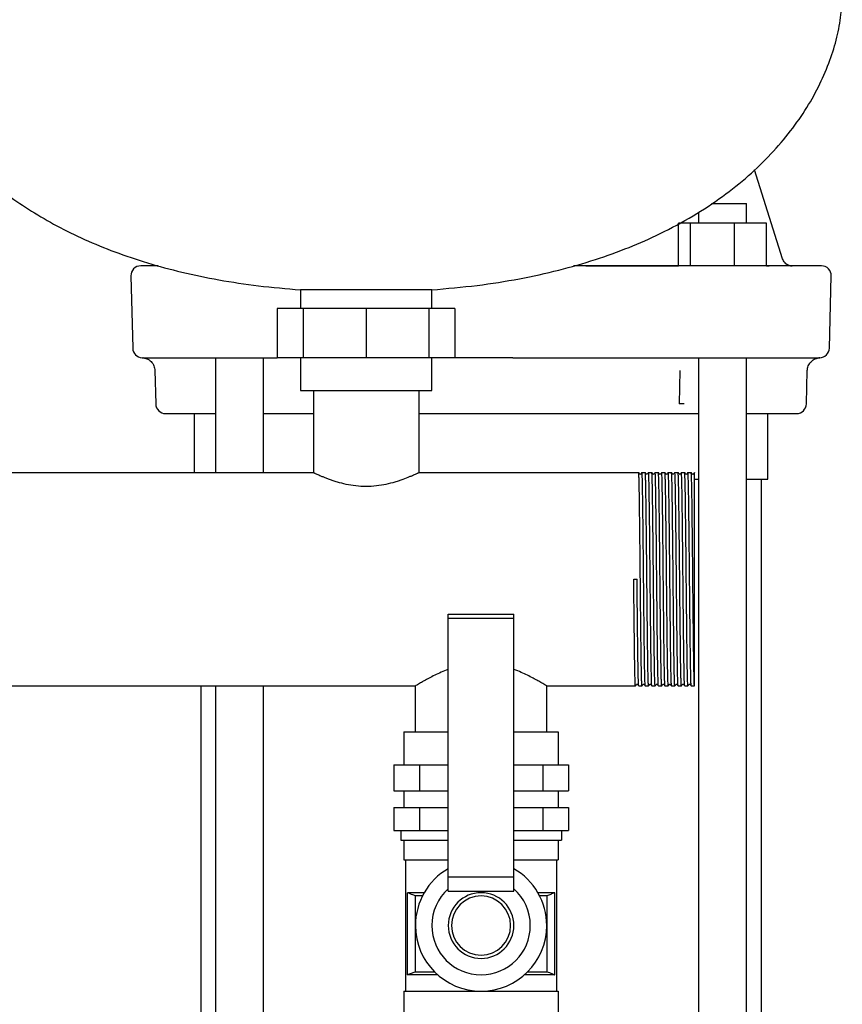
# Model space of a CAD drawing. Header units: millimetres. Extents: x 15 to 1828, y 14 to 965.
# Tile 6 of 7: x 1534 to 1784, y 236 to 536. Entities that reach past the tile are written whole.
import ezdxf

# ---------------------------------------------------------------- set-up
doc = ezdxf.new("R2010")
doc.units = ezdxf.units.MM

msp = doc.modelspace()

# ---------------------------------------------------------------- linework, layer by layer
at = {"color": 7, "linetype": 'Continuous', "lineweight": 25}
for p, q in [((1766.03, 463.2), (1757.46, 490.34)), ((1744.37, 480.08), (1755.04, 480.08)), ((1755.04, 474.08), (1755.04, 480.08)), ((1740.44, 477.44), (1740.44, 474.08)), ((1734.36, 461.08), (1734.36, 474.08)), ((1737.94, 474.08), (1734.36, 474.08)), ((1737.94, 461.08), (1737.94, 474.08)), ((1751.33, 474.08), (1737.94, 474.08)), ((1751.33, 461.08), (1751.33, 474.08)), ((1761.13, 474.08), (1751.33, 474.08)), ((1761.13, 461.12), (1761.13, 474.08)), ((1575.87, 461.08), (1570.55, 461.08)), ((1756.46, 461.08), (1702.33, 461.08)), ((1706.14, 461.08), (1734.36, 461.08)), ((1777.86, 461.08), (1763.79, 461.08)), ((1768.72, 461.09), (1768.92, 461.08)), ((1567.55, 458), (1568.13, 436)), ((1780.28, 436), (1780.85, 458)), ((1619.2, 453.77), (1619.2, 448.08)), ((1639.2, 453.77), (1619.2, 453.77)), ((1659.2, 453.77), (1639.2, 453.77)), ((1659.2, 448.08), (1659.2, 453.77)), ((1612.14, 448.08), (1612.14, 433.08)), ((1620.07, 448.08), (1612.14, 448.08)), ((1620.07, 448.08), (1620.07, 433.08)), ((1639.2, 448.08), (1620.07, 448.08)), ((1639.2, 448.08), (1639.2, 433.08)), ((1658.34, 448.08), (1639.2, 448.08)), ((1658.34, 448.08), (1658.34, 433.08)), ((1666.26, 448.08), (1658.34, 448.08)), ((1666.26, 448.08), (1666.26, 433.08)), ((1571.31, 433.08), (1571.17, 433.08)), ((1592.41, 433.08), (1612.14, 433.08)), ((1593.36, 433.08), (1593.36, 398.08)), ((1607.96, 398.08), (1607.96, 433.07)), ((1620.07, 433.08), (1612.14, 433.08)), ((1619.2, 433.08), (1619.2, 423.08)), ((1639.2, 433.08), (1620.07, 433.08)), ((1658.34, 433.08), (1639.2, 433.08)), ((1666.26, 433.08), (1658.34, 433.08)), ((1659.2, 423.08), (1659.2, 433.08)), ((1683.87, 433.08), (1756, 433.08)), ((1740.44, 433.07), (1740.44, 96.08)), ((1755.04, 96.08), (1755.04, 433.08)), ((1763.35, 433.08), (1777.09, 433.08)), ((1777.39, 433.08), (1777.09, 433.08)), ((1574.86, 429.15), (1575.13, 419)), ((1734.74, 429.18), (1734.48, 419)), ((1773.28, 419), (1773.55, 429.19)), ((1619.2, 423.08), (1639.2, 423.08)), ((1623.2, 423.08), (1623.2, 398.08)), ((1639.2, 423.08), (1659.2, 423.08)), ((1655.2, 423.08), (1655.2, 398.08)), ((1578.12, 416.08), (1593.36, 416.08)), ((1586.85, 416.08), (1586.85, 398.08)), ((1586.85, 416.08), (1593.36, 416.08)), ((1607.96, 416.08), (1623.2, 416.08)), ((1607.96, 416.08), (1615.36, 416.08)), ((1615.75, 416.08), (1623.2, 416.08)), ((1655.2, 416.08), (1674.2, 416.08)), ((1655.2, 416.08), (1732.65, 416.08)), ((1674.2, 416.08), (1740.44, 416.08)), ((1733.04, 416.08), (1740.44, 416.08)), ((1755.04, 416.08), (1761.55, 416.08)), ((1755.04, 416.08), (1770.28, 416.08)), ((1761.55, 396.08), (1761.55, 416.08)), ((1345.2, 398.08), (1623.2, 398.08)), ((1655.2, 398.08), (1722.2, 398.08)), ((1722.61, 397.58), (1722.55, 397.63)), ((1723.2, 398.08), (1723.2, 398.08)), ((1723.2, 398.08), (1724.2, 398.08)), ((1725.2, 398.08), (1725.2, 398.08)), ((1725.2, 398.08), (1726.2, 398.08)), ((1726.86, 397.63), (1726.8, 397.58)), ((1727.2, 398.08), (1727.2, 398.08)), ((1727.2, 398.08), (1728.2, 398.08)), ((1728.86, 397.63), (1728.8, 397.58)), ((1729.2, 398.08), (1729.2, 398.08)), ((1729.2, 398.08), (1730.2, 398.08)), ((1730.61, 397.58), (1730.55, 397.63)), ((1731.2, 398.08), (1731.2, 398.08)), ((1731.2, 398.08), (1732.2, 398.08)), ((1733.2, 398.08), (1733.2, 398.08)), ((1733.2, 398.08), (1734.2, 398.08)), ((1735.2, 398.08), (1735.2, 398.08)), ((1735.2, 398.08), (1736.2, 398.08)), ((1737.2, 398.08), (1737.2, 398.08)), ((1737.2, 398.08), (1738.2, 398.08)), ((1739.08, 396.08), (1740.44, 396.08)), ((1739.2, 398.08), (1739.2, 398.04)), ((1755.04, 396.08), (1761.55, 396.08)), ((1759.55, 206.08), (1759.55, 396.08)), ((1720.7, 365.58), (1721.7, 365.58)), ((1664.2, 353.67), (1664.2, 354.99)), ((1664.2, 354.99), (1684.2, 354.99)), ((1684.2, 353.67), (1684.2, 354.99)), ((1684.2, 353.67), (1664.2, 353.67)), ((1664.2, 274.91), (1664.2, 353.67)), ((1684.2, 274.91), (1684.2, 353.67)), ((1392.2, 333.08), (1654.2, 333.08)), ((1588.85, 333.08), (1588.85, 206.08)), ((1593.36, 333.08), (1593.36, 96.08)), ((1607.96, 96.08), (1607.96, 333.08)), ((1654.2, 319.08), (1654.2, 333.08)), ((1694.2, 333.08), (1721.2, 333.08)), ((1694.2, 319.08), (1694.2, 333.08)), ((1721.21, 333.08), (1721.2, 333.08)), ((1722.2, 333.08), (1723.2, 333.08)), ((1723.21, 333.08), (1723.2, 333.08)), ((1724.2, 333.08), (1725.2, 333.08)), ((1725.2, 333.08), (1725.2, 333.08)), ((1725.55, 333.53), (1725.61, 333.58)), ((1725.8, 333.58), (1725.86, 333.53)), ((1726.2, 333.08), (1727.2, 333.08)), ((1727.2, 333.08), (1727.2, 333.08)), ((1727.55, 333.53), (1727.6, 333.58)), ((1727.8, 333.58), (1727.86, 333.53)), ((1728.2, 333.08), (1729.2, 333.08)), ((1729.21, 333.08), (1729.2, 333.08)), ((1730.2, 333.08), (1731.2, 333.08)), ((1731.21, 333.08), (1731.2, 333.08)), ((1732.2, 333.08), (1733.2, 333.08)), ((1733.2, 333.08), (1733.2, 333.08)), ((1733.55, 333.53), (1733.6, 333.58)), ((1734.2, 333.08), (1735.2, 333.08)), ((1735.2, 333.08), (1735.2, 333.08)), ((1736.2, 333.08), (1737.2, 333.08)), ((1737.2, 333.08), (1737.2, 333.08)), ((1738.2, 333.08), (1739.2, 333.08)), ((1650.73, 319.08), (1650.73, 309.08)), ((1650.73, 319.08), (1664.2, 319.08)), ((1684.2, 319.08), (1697.68, 319.08)), ((1697.68, 319.08), (1697.68, 309.08)), ((1647.63, 309.08), (1647.63, 301.08)), ((1647.63, 309.08), (1655.41, 309.08)), ((1655.41, 309.08), (1655.41, 301.08)), ((1655.41, 309.08), (1664.2, 309.08)), ((1684.2, 309.08), (1692.99, 309.08)), ((1692.99, 309.08), (1692.99, 301.08)), ((1692.99, 309.08), (1700.78, 309.08)), ((1700.78, 309.08), (1700.78, 301.08)), ((1647.63, 301.08), (1655.41, 301.08)), ((1650.73, 301.08), (1650.73, 296.08)), ((1655.41, 301.08), (1664.2, 301.08)), ((1684.2, 301.08), (1692.99, 301.08)), ((1692.99, 301.08), (1700.78, 301.08)), ((1697.68, 301.08), (1697.68, 296.08)), ((1647.63, 296.08), (1647.63, 289.08)), ((1647.63, 296.08), (1655.41, 296.08)), ((1655.41, 296.08), (1655.41, 289.08)), ((1655.41, 296.08), (1664.2, 296.08)), ((1684.2, 296.08), (1692.99, 296.08)), ((1692.99, 296.08), (1692.99, 289.08)), ((1692.99, 296.08), (1700.78, 296.08)), ((1700.78, 296.08), (1700.78, 289.08)), ((1647.63, 289.08), (1655.41, 289.08)), ((1649.73, 289.08), (1649.73, 286.08)), ((1655.41, 289.08), (1664.2, 289.08)), ((1684.2, 289.08), (1692.99, 289.08)), ((1692.99, 289.08), (1700.78, 289.08)), ((1698.68, 289.08), (1698.68, 286.08)), ((1649.73, 286.08), (1664.2, 286.08)), ((1650.73, 286.08), (1650.73, 280.08)), ((1684.2, 286.08), (1698.68, 286.08)), ((1697.68, 286.08), (1697.68, 280.08)), ((1650.73, 280.08), (1664.2, 280.08)), ((1651.23, 280.08), (1651.23, 240.08)), ((1684.2, 280.08), (1697.68, 280.08)), ((1697.18, 280.08), (1697.18, 240.08)), ((1664.2, 274.91), (1684.2, 274.91)), ((1664.2, 270.52), (1664.2, 274.91)), ((1684.2, 270.52), (1684.2, 274.91)), ((1656.88, 270.08), (1651.78, 270.08)), ((1651.78, 245.08), (1651.78, 270.08)), ((1651.83, 245.1), (1651.83, 270.05)), ((1664.2, 270.52), (1684.2, 270.52)), ((1696.63, 270.08), (1691.52, 270.08)), ((1696.57, 270.05), (1696.57, 245.1)), ((1696.63, 245.08), (1696.63, 270.08)), ((1656.38, 269.15), (1654.12, 269.15)), ((1654.12, 269.15), (1654.12, 246.01)), ((1694.28, 269.15), (1692.03, 269.15)), ((1694.28, 246.01), (1694.28, 269.15)), ((1654.12, 246.01), (1659.99, 246.01)), ((1688.42, 246.01), (1694.28, 246.01)), ((1660.97, 245.08), (1651.78, 245.08)), ((1696.63, 245.08), (1687.43, 245.08)), ((1650.73, 240.08), (1650.73, 232.08)), ((1650.73, 240.08), (1697.68, 240.08)), ((1697.68, 240.08), (1697.68, 232.08))]:
    msp.add_line(p, q, dxfattribs=at)
at = {"color": 7, "linetype": 'Continuous', "lineweight": 25, "flags": 128}
for points in [[(1571.31, 433.08), (1571.85, 433.08), (1572.72, 433.08), (1573.94, 433.08), (1575.49, 433.08), (1577.38, 433.08), (1579.61, 433.08), (1582.17, 433.08), (1585.06, 433.08)], [(1722.55, 397.63), (1722.38, 397.85), (1722.21, 398.08)], [(1723.2, 398.08), (1723.03, 397.85), (1722.86, 397.63)], [(1724.55, 397.63), (1724.38, 397.85), (1724.21, 398.08)], [(1725.2, 398.08), (1725.03, 397.85), (1724.86, 397.63)], [(1726.55, 397.63), (1726.38, 397.85), (1726.2, 398.08)], [(1727.2, 398.08), (1727.03, 397.85), (1726.86, 397.63)], [(1728.55, 397.63), (1728.38, 397.85), (1728.2, 398.08)], [(1729.2, 398.08), (1729.03, 397.85), (1728.86, 397.63)], [(1730.55, 397.63), (1730.38, 397.85), (1730.21, 398.08)], [(1731.2, 398.08), (1731.03, 397.85), (1730.86, 397.63)], [(1732.55, 397.63), (1732.38, 397.85), (1732.21, 398.08)], [(1733.2, 398.08), (1733.03, 397.85), (1732.86, 397.63)], [(1734.55, 397.63), (1734.38, 397.85), (1734.2, 398.08)], [(1735.2, 398.08), (1735.03, 397.85), (1734.86, 397.63)], [(1736.55, 397.63), (1736.38, 397.85), (1736.2, 398.08)], [(1737.2, 398.08), (1737.03, 397.85), (1736.86, 397.63)], [(1738.55, 397.63), (1738.38, 397.85), (1738.21, 398.08)], [(1739.2, 398.08), (1739.03, 397.85), (1738.86, 397.63)], [(1721.21, 333.08), (1721.38, 333.31), (1721.55, 333.53)], [(1721.86, 333.53), (1722.03, 333.31), (1722.2, 333.08)], [(1723.21, 333.08), (1723.38, 333.31), (1723.55, 333.53)], [(1723.86, 333.53), (1724.03, 333.31), (1724.2, 333.08)], [(1725.2, 333.08), (1725.38, 333.31), (1725.55, 333.53)], [(1725.86, 333.53), (1726.03, 333.31), (1726.2, 333.08)], [(1727.2, 333.08), (1727.38, 333.3), (1727.55, 333.53)], [(1727.86, 333.53), (1728.03, 333.3), (1728.2, 333.08)], [(1729.21, 333.08), (1729.38, 333.31), (1729.55, 333.53)], [(1729.86, 333.53), (1730.03, 333.31), (1730.2, 333.08)], [(1731.21, 333.08), (1731.38, 333.31), (1731.55, 333.53)], [(1731.86, 333.53), (1732.03, 333.31), (1732.2, 333.08)], [(1733.2, 333.08), (1733.38, 333.31), (1733.55, 333.53)], [(1733.86, 333.53), (1734.03, 333.3), (1734.2, 333.08)], [(1735.2, 333.08), (1735.38, 333.3), (1735.55, 333.53)], [(1735.86, 333.53), (1736.03, 333.3), (1736.2, 333.08)], [(1737.2, 333.08), (1737.38, 333.31), (1737.55, 333.53)], [(1737.86, 333.53), (1738.03, 333.31), (1738.2, 333.08)], [(1651.83, 270.05), (1651.8, 270.07), (1651.78, 270.08)], [(1696.63, 270.08), (1696.6, 270.07), (1696.57, 270.05)], [(1651.78, 245.08), (1651.81, 245.09), (1651.83, 245.1)], [(1696.57, 245.1), (1696.6, 245.09), (1696.63, 245.08)]]:
    msp.add_lwpolyline(points, dxfattribs=at)
at = {"color": 7, "linetype": 'Continuous', "lineweight": 25}
for centre, radius, start, end in [((1570.55, 458.08), 3, 90.0005, 181.5), ((1777.86, 458.08), 3, 358.5, 89.9995), ((1571.12, 436.08), 3, 181.5, 267.8356), ((1777.28, 436.08), 3, 270, 358.5), ((1578.12, 419.08), 3, 181.5, 270), ((1770.28, 419.08), 3, 270, 358.5), ((1674.2, 260.08), 20, 120, 180), ((1674.2, 260.08), 20, 0, 60), ((1674.2, 260.08), 15, 131.8103, 180), ((1674.2, 260.08), 10, 90, 270), ((1674.2, 260.08), 10, 270, 90), ((1674.2, 260.08), 15, 0, 48.1897), ((1674.2, 260.08), 9, 90, 270), ((1674.2, 260.08), 9, 270, 90), ((1674.2, 260.08), 20, 180, 0), ((1674.2, 260.08), 15, 180, 0)]:
    msp.add_arc(centre, radius, start, end, dxfattribs=at)
for points, knots in [([(1494.2, 544.08), (1494.28, 541.91), (1494.45, 537.43), (1495.77, 530.6), (1497.89, 523.57), (1500.93, 516.41), (1504.88, 509.26), (1509.76, 502.2), (1515.59, 495.32), (1522.43, 488.67), (1529.74, 482.78), (1537.34, 477.62), (1545.1, 473.12), (1553.58, 468.96), (1562.79, 465.19), (1572.69, 461.86), (1583.28, 459.01), (1594.56, 456.68), (1606.61, 454.84), (1614.93, 454.13), (1619.2, 453.77)], [0, 0, 0, 0, 0.038661, 0.079717, 0.123225, 0.169254, 0.217905, 0.268381, 0.321714, 0.37814, 0.437952, 0.488474, 0.54158, 0.597488, 0.65643, 0.718655, 0.783215, 0.851449, 0.923621, 1, 1, 1, 1]), ([(1659.2, 453.77), (1663.81, 454.17), (1672.75, 454.94), (1685.67, 456.99), (1697.69, 459.62), (1708.84, 462.82), (1719.13, 466.53), (1729.1, 470.93), (1738.65, 476.08), (1747.66, 482), (1755.59, 488.33), (1762.52, 495.01), (1768.47, 501.97), (1773.45, 509.13), (1777.45, 516.34), (1780.5, 523.52), (1782.63, 530.57), (1783.95, 537.41), (1784.12, 541.9), (1784.2, 544.08)], [0, 0, 0, 0, 0.082297, 0.159712, 0.232584, 0.301245, 0.366014, 0.427197, 0.495086, 0.558833, 0.618831, 0.675427, 0.729975, 0.781543, 0.830328, 0.876478, 0.920096, 0.961251, 1, 1, 1, 1]), ([(1768, 461.22), (1767.77, 461.31), (1767.31, 461.49), (1766.74, 461.96), (1766.29, 462.54), (1766.12, 462.98), (1766.03, 463.2)], [0, 0, 0, 0, 0.253279, 0.507621, 0.759148, 1, 1, 1, 1]), ([(1763.79, 461.08), (1763.5, 461.08), (1763.1, 461.08), (1762.14, 461.08), (1761.59, 461.08), (1760.33, 461.08), (1759.62, 461.08), (1758.11, 461.08), (1757.31, 461.08), (1756.46, 461.08)], [0, 0, 0, 0, 0.25, 0.25, 0.5, 0.5, 0.75, 0.75, 1, 1, 1, 1]), ([(1761.13, 461.12), (1762.17, 461.13), (1764.4, 461.15), (1766.5, 461.19), (1767.72, 461.23), (1767.7, 461.27), (1767.69, 461.28)], [0, 0, 0, 0, 0.252137, 0.537059, 0.822238, 1, 1, 1, 1]), ([(1767.69, 461.28), (1767.97, 461.18), (1768.35, 461.11), (1768.62, 461.1), (1768.72, 461.09)], [0, 0, 0, 0, 0.616573, 1, 1, 1, 1]), ([(1571.01, 433.08), (1571.47, 433.02), (1572.48, 432.88), (1573.77, 431.96), (1574.67, 430.66), (1574.8, 429.64), (1574.86, 429.15)], [0, 0, 0, 0, 0.24079, 0.500086, 0.75934, 1, 1, 1, 1]), ([(1585.06, 433.08), (1585.36, 433.08), (1585.74, 433.08), (1586.69, 433.08), (1587.26, 433.08), (1588.52, 433.08), (1589.22, 433.08), (1590.74, 433.08), (1591.55, 433.08), (1592.41, 433.08)], [0, 0, 0, 0, 0.25, 0.25, 0.5, 0.5, 0.75, 0.75, 1, 1, 1, 1]), ([(1683.87, 433.08), (1680.65, 433.08), (1674.78, 433.08), (1668.91, 433.08), (1666.26, 433.08)], [0, 0, 0, 0, 0.54918, 1, 1, 1, 1]), ([(1756, 433.08), (1756.85, 433.08), (1757.65, 433.08), (1759.16, 433.08), (1759.88, 433.08), (1761.14, 433.08), (1761.7, 433.08), (1762.66, 433.08), (1763.05, 433.08), (1763.35, 433.08)], [0, 0, 0, 0, 0.25, 0.25, 0.5, 0.5, 0.75, 0.75, 1, 1, 1, 1]), ([(1773.55, 429.19), (1773.61, 429.64), (1773.73, 430.65), (1774.62, 431.95), (1775.9, 432.86), (1776.91, 433.01), (1777.39, 433.08)], [0, 0, 0, 0, 0.2404797, 0.4995443, 0.75886, 1, 1, 1, 1]), ([(1736.03, 419), (1736.03, 419), (1736.02, 419), (1735.99, 419), (1735.95, 418.99), (1735.91, 418.99), (1735.86, 418.99), (1735.8, 418.99), (1735.73, 418.99), (1735.65, 418.99), (1735.57, 418.99), (1735.48, 418.99), (1735.39, 418.99), (1735.29, 418.99), (1735.14, 418.99), (1734.99, 418.99), (1734.84, 418.99), (1734.76, 419), (1734.69, 419), (1734.63, 419), (1734.59, 418.99), (1734.57, 419), (1734.55, 419), (1734.53, 419.01), (1734.52, 419.02), (1734.52, 419.02), (1734.51, 419.02), (1734.51, 419.02), (1734.5, 419.02), (1734.49, 419.01), (1734.48, 419), (1734.48, 419)], [0, 0, 0, 0, 0.057893, 0.114928, 0.171252, 0.226999, 0.282294, 0.337255, 0.391985, 0.446277, 0.499712, 0.552417, 0.604526, 0.656153, 0.707405, 0.818882, 0.860581, 0.890084, 0.920984, 0.943365, 0.955518, 0.964094, 0.971703, 0.977848, 0.982555, 0.984552, 0.985598, 0.986651, 0.990867, 0.99532, 1, 1, 1, 1]), ([(1615.36, 416.08), (1615.37, 416.08), (1615.41, 416.08), (1615.55, 416.08), (1615.64, 416.08), (1615.75, 416.08)], [0, 0, 0, 0, 0.5, 0.5, 1, 1, 1, 1]), ([(1732.65, 416.08), (1732.76, 416.08), (1732.86, 416.08), (1732.99, 416.08), (1733.03, 416.08), (1733.04, 416.08)], [0, 0, 0, 0, 0.5, 0.5, 1, 1, 1, 1]), ([(1623.2, 398.08), (1623.21, 398.08), (1623.21, 398.08), (1623.23, 398.07), (1623.26, 398.06), (1623.29, 398.04), (1623.34, 398.02), (1623.4, 397.99), (1623.47, 397.96), (1623.62, 397.89), (1623.92, 397.75), (1624.46, 397.51), (1625.14, 397.2), (1625.95, 396.86), (1626.89, 396.47), (1627.94, 396.08), (1629.08, 395.68), (1630.73, 395.16), (1633.01, 394.57), (1636.02, 394.07), (1639.2, 393.89), (1642.37, 394.07), (1645.39, 394.57), (1647.68, 395.16), (1649.33, 395.68), (1650.86, 396.22), (1652.19, 396.75), (1653.27, 397.21), (1653.95, 397.51), (1654.49, 397.75), (1654.81, 397.9), (1654.98, 397.98), (1655.08, 398.03), (1655.14, 398.06), (1655.19, 398.08), (1655.2, 398.08), (1655.2, 398.08)], [0, 0, 0, 0, 0.0077194, 0.015463, 0.0232321, 0.0310276, 0.0388507, 0.0467024, 0.054584, 0.0624963, 0.0931605, 0.1251845, 0.1550285, 0.1876263, 0.2190611, 0.2502694, 0.2814617, 0.3128785, 0.3751064, 0.4376531, 0.4997471, 0.5623637, 0.6249107, 0.687396, 0.7188169, 0.7501424, 0.8125017, 0.8451655, 0.8750721, 0.9069727, 0.9375277, 0.9501674, 0.96273, 0.97522, 0.9876418, 1, 1, 1, 1]), ([(1723.2, 333.08), (1723.18, 333.08), (1723.16, 333.29), (1723.13, 333.92), (1723.12, 334.18), (1723.1, 334.63), (1723.1, 334.8), (1723.09, 335.15), (1723.08, 335.34), (1723.06, 336.35), (1723.03, 337.36), (1722.99, 339.74), (1722.97, 341.11), (1722.94, 343.38), (1722.93, 344.16), (1722.91, 345.8), (1722.9, 346.63), (1722.87, 349.26), (1722.85, 351.15), (1722.81, 355.1), (1722.78, 357.17), (1722.74, 361.36), (1722.72, 363.49), (1722.68, 367.67), (1722.66, 369.8), (1722.62, 373.99), (1722.6, 376.06), (1722.55, 380.01), (1722.53, 381.9), (1722.5, 384.52), (1722.49, 385.36), (1722.47, 387), (1722.46, 387.78), (1722.43, 390.05), (1722.41, 391.42), (1722.37, 393.8), (1722.35, 394.81), (1722.32, 395.82), (1722.31, 396.01), (1722.3, 396.36), (1722.3, 396.52), (1722.28, 396.98), (1722.27, 397.24), (1722.24, 397.86), (1722.22, 398.08), (1722.2, 398.08)], [0, 0, 0, 0, 0.0625, 0.0625, 0.09375, 0.09375, 0.109375, 0.109375, 0.125, 0.125, 0.1875, 0.1875, 0.25, 0.25, 0.28125, 0.28125, 0.3125, 0.3125, 0.375, 0.375, 0.4375, 0.4375, 0.5, 0.5, 0.5625, 0.5625, 0.625, 0.625, 0.6875, 0.6875, 0.71875, 0.71875, 0.75, 0.75, 0.8125, 0.8125, 0.875, 0.875, 0.890625, 0.890625, 0.90625, 0.90625, 0.9375, 0.9375, 1, 1, 1, 1]), ([(1722.86, 397.63), (1722.84, 397.61), (1722.8, 397.57), (1722.7, 397.55), (1722.63, 397.56), (1722.61, 397.58), (1722.61, 397.58)], [0, 0, 0, 0, 0.326363, 0.658335, 0.990308, 1, 1, 1, 1]), ([(1724.2, 333.08), (1724.18, 333.24), (1724.14, 333.48), (1724.08, 335.38), (1724.02, 338.37), (1723.95, 342.45), (1723.89, 347.41), (1723.83, 353.06), (1723.77, 359.2), (1723.7, 365.58), (1723.64, 371.96), (1723.58, 378.1), (1723.52, 383.75), (1723.45, 388.71), (1723.39, 392.78), (1723.33, 395.78), (1723.27, 397.71), (1723.23, 397.96), (1723.2, 398.08)], [0, 0, 0, 0, 0.058166, 0.12039, 0.183368, 0.246591, 0.308922, 0.371705, 0.434978, 0.49752, 0.560063, 0.623335, 0.686119, 0.748449, 0.811672, 0.874651, 0.936875, 1, 1, 1, 1]), ([(1725.2, 333.08), (1725.18, 333.08), (1725.16, 333.29), (1725.13, 333.92), (1725.12, 334.18), (1725.1, 334.63), (1725.1, 334.8), (1725.09, 335.15), (1725.08, 335.34), (1725.06, 336.35), (1725.03, 337.36), (1724.99, 339.74), (1724.97, 341.11), (1724.94, 343.38), (1724.93, 344.16), (1724.91, 345.8), (1724.9, 346.63), (1724.87, 349.26), (1724.85, 351.15), (1724.81, 355.1), (1724.78, 357.17), (1724.74, 361.36), (1724.72, 363.49), (1724.68, 367.67), (1724.66, 369.8), (1724.62, 373.99), (1724.6, 376.06), (1724.55, 380.01), (1724.53, 381.9), (1724.5, 384.52), (1724.49, 385.36), (1724.47, 387), (1724.46, 387.78), (1724.43, 390.05), (1724.41, 391.42), (1724.37, 393.8), (1724.35, 394.81), (1724.32, 395.82), (1724.31, 396.01), (1724.3, 396.36), (1724.3, 396.52), (1724.28, 396.98), (1724.27, 397.24), (1724.24, 397.86), (1724.22, 398.08), (1724.2, 398.08)], [0, 0, 0, 0, 0.0625, 0.0625, 0.09375, 0.09375, 0.109375, 0.109375, 0.125, 0.125, 0.1875, 0.1875, 0.25, 0.25, 0.28125, 0.28125, 0.3125, 0.3125, 0.375, 0.375, 0.4375, 0.4375, 0.5, 0.5, 0.5625, 0.5625, 0.625, 0.625, 0.6875, 0.6875, 0.71875, 0.71875, 0.75, 0.75, 0.8125, 0.8125, 0.875, 0.875, 0.890625, 0.890625, 0.90625, 0.90625, 0.9375, 0.9375, 1, 1, 1, 1]), ([(1724.86, 397.63), (1724.84, 397.61), (1724.8, 397.57), (1724.7, 397.55), (1724.61, 397.57), (1724.57, 397.61), (1724.55, 397.63)], [0, 0, 0, 0, 0.2478796, 0.4999993, 0.7521193, 1, 1, 1, 1]), ([(1726.2, 333.08), (1726.18, 333.23), (1726.14, 333.47), (1726.08, 335.38), (1726.02, 338.37), (1725.95, 342.45), (1725.89, 347.41), (1725.83, 353.06), (1725.77, 359.2), (1725.7, 365.58), (1725.64, 371.96), (1725.58, 378.1), (1725.52, 383.75), (1725.45, 388.71), (1725.39, 392.78), (1725.33, 395.78), (1725.27, 397.71), (1725.23, 397.96), (1725.2, 398.08)], [0, 0, 0, 0, 0.059195, 0.121351, 0.184261, 0.247415, 0.309677, 0.372392, 0.435595, 0.498069, 0.560543, 0.623747, 0.686462, 0.748724, 0.811878, 0.874788, 0.936944, 1, 1, 1, 1]), ([(1727.2, 333.08), (1727.18, 333.08), (1727.16, 333.29), (1727.13, 333.92), (1727.12, 334.18), (1727.1, 334.63), (1727.1, 334.8), (1727.09, 335.15), (1727.08, 335.34), (1727.06, 336.35), (1727.03, 337.36), (1726.99, 339.74), (1726.97, 341.11), (1726.94, 343.38), (1726.93, 344.16), (1726.91, 345.8), (1726.9, 346.63), (1726.87, 349.26), (1726.85, 351.15), (1726.81, 355.1), (1726.78, 357.17), (1726.74, 361.36), (1726.72, 363.49), (1726.68, 367.67), (1726.66, 369.8), (1726.62, 373.99), (1726.6, 376.06), (1726.55, 380.01), (1726.53, 381.9), (1726.5, 384.52), (1726.49, 385.36), (1726.47, 387), (1726.46, 387.78), (1726.43, 390.05), (1726.41, 391.42), (1726.37, 393.8), (1726.35, 394.81), (1726.32, 395.82), (1726.31, 396.01), (1726.3, 396.36), (1726.3, 396.52), (1726.28, 396.98), (1726.27, 397.24), (1726.24, 397.86), (1726.22, 398.08), (1726.2, 398.08)], [0, 0, 0, 0, 0.0625, 0.0625, 0.09375, 0.09375, 0.109375, 0.109375, 0.125, 0.125, 0.1875, 0.1875, 0.25, 0.25, 0.28125, 0.28125, 0.3125, 0.3125, 0.375, 0.375, 0.4375, 0.4375, 0.5, 0.5, 0.5625, 0.5625, 0.625, 0.625, 0.6875, 0.6875, 0.71875, 0.71875, 0.75, 0.75, 0.8125, 0.8125, 0.875, 0.875, 0.890625, 0.890625, 0.90625, 0.90625, 0.9375, 0.9375, 1, 1, 1, 1]), ([(1726.8, 397.58), (1726.8, 397.58), (1726.77, 397.56), (1726.7, 397.55), (1726.61, 397.57), (1726.57, 397.61), (1726.55, 397.63)], [0, 0, 0, 0, 0.0239593, 0.3511265, 0.6782944, 1, 1, 1, 1]), ([(1728.2, 333.08), (1728.18, 333.23), (1728.14, 333.47), (1728.08, 335.38), (1728.02, 338.37), (1727.95, 342.45), (1727.89, 347.41), (1727.83, 353.06), (1727.77, 359.2), (1727.7, 365.58), (1727.64, 371.96), (1727.58, 378.1), (1727.52, 383.75), (1727.45, 388.71), (1727.39, 392.78), (1727.33, 395.78), (1727.27, 397.71), (1727.23, 397.96), (1727.2, 398.08)], [0, 0, 0, 0, 0.059746, 0.121866, 0.184739, 0.247856, 0.310081, 0.37276, 0.435926, 0.498364, 0.560801, 0.623967, 0.686646, 0.748871, 0.811989, 0.874861, 0.936981, 1, 1, 1, 1]), ([(1729.2, 333.08), (1729.18, 333.08), (1729.16, 333.29), (1729.13, 333.92), (1729.12, 334.18), (1729.1, 334.63), (1729.1, 334.8), (1729.09, 335.15), (1729.08, 335.34), (1729.06, 336.35), (1729.03, 337.36), (1728.99, 339.74), (1728.97, 341.11), (1728.94, 343.38), (1728.93, 344.16), (1728.91, 345.8), (1728.9, 346.63), (1728.87, 349.26), (1728.85, 351.15), (1728.81, 355.1), (1728.78, 357.17), (1728.74, 361.36), (1728.72, 363.49), (1728.68, 367.67), (1728.66, 369.8), (1728.62, 373.99), (1728.6, 376.06), (1728.55, 380.01), (1728.53, 381.9), (1728.5, 384.52), (1728.49, 385.36), (1728.47, 387), (1728.46, 387.78), (1728.43, 390.05), (1728.41, 391.42), (1728.37, 393.8), (1728.35, 394.81), (1728.32, 395.82), (1728.31, 396.01), (1728.3, 396.36), (1728.3, 396.52), (1728.28, 396.98), (1728.27, 397.24), (1728.24, 397.86), (1728.22, 398.08), (1728.2, 398.08)], [0, 0, 0, 0, 0.0625, 0.0625, 0.09375, 0.09375, 0.109375, 0.109375, 0.125, 0.125, 0.1875, 0.1875, 0.25, 0.25, 0.28125, 0.28125, 0.3125, 0.3125, 0.375, 0.375, 0.4375, 0.4375, 0.5, 0.5, 0.5625, 0.5625, 0.625, 0.625, 0.6875, 0.6875, 0.71875, 0.71875, 0.75, 0.75, 0.8125, 0.8125, 0.875, 0.875, 0.890625, 0.890625, 0.90625, 0.90625, 0.9375, 0.9375, 1, 1, 1, 1]), ([(1728.8, 397.58), (1728.8, 397.58), (1728.77, 397.56), (1728.7, 397.55), (1728.61, 397.57), (1728.57, 397.61), (1728.55, 397.63)], [0, 0, 0, 0, 0.027443, 0.353429, 0.679416, 1, 1, 1, 1]), ([(1730.2, 333.08), (1730.18, 333.24), (1730.14, 333.48), (1730.08, 335.38), (1730.02, 338.37), (1729.95, 342.45), (1729.89, 347.41), (1729.83, 353.06), (1729.77, 359.2), (1729.7, 365.58), (1729.64, 371.96), (1729.58, 378.1), (1729.52, 383.75), (1729.45, 388.71), (1729.39, 392.78), (1729.33, 395.78), (1729.27, 397.71), (1729.23, 397.96), (1729.2, 398.08)], [0, 0, 0, 0, 0.058444, 0.120649, 0.183609, 0.246814, 0.309126, 0.371891, 0.435145, 0.497669, 0.560192, 0.623446, 0.686212, 0.748523, 0.811728, 0.874688, 0.936894, 1, 1, 1, 1]), ([(1731.2, 333.08), (1731.18, 333.08), (1731.16, 333.29), (1731.13, 333.92), (1731.12, 334.18), (1731.1, 334.63), (1731.1, 334.8), (1731.09, 335.15), (1731.08, 335.34), (1731.06, 336.35), (1731.03, 337.36), (1730.99, 339.74), (1730.97, 341.11), (1730.94, 343.38), (1730.93, 344.16), (1730.91, 345.8), (1730.9, 346.63), (1730.87, 349.26), (1730.85, 351.15), (1730.81, 355.1), (1730.78, 357.17), (1730.74, 361.36), (1730.72, 363.49), (1730.68, 367.67), (1730.66, 369.8), (1730.62, 373.99), (1730.6, 376.06), (1730.55, 380.01), (1730.53, 381.9), (1730.5, 384.52), (1730.49, 385.36), (1730.47, 387), (1730.46, 387.78), (1730.43, 390.05), (1730.41, 391.42), (1730.37, 393.8), (1730.35, 394.81), (1730.32, 395.82), (1730.31, 396.01), (1730.3, 396.36), (1730.3, 396.52), (1730.28, 396.98), (1730.27, 397.24), (1730.24, 397.86), (1730.22, 398.08), (1730.2, 398.08)], [0, 0, 0, 0, 0.0625, 0.0625, 0.09375, 0.09375, 0.109375, 0.109375, 0.125, 0.125, 0.1875, 0.1875, 0.25, 0.25, 0.28125, 0.28125, 0.3125, 0.3125, 0.375, 0.375, 0.4375, 0.4375, 0.5, 0.5, 0.5625, 0.5625, 0.625, 0.625, 0.6875, 0.6875, 0.71875, 0.71875, 0.75, 0.75, 0.8125, 0.8125, 0.875, 0.875, 0.890625, 0.890625, 0.90625, 0.90625, 0.9375, 0.9375, 1, 1, 1, 1]), ([(1730.86, 397.63), (1730.84, 397.61), (1730.8, 397.57), (1730.7, 397.55), (1730.63, 397.56), (1730.61, 397.58), (1730.61, 397.58)], [0, 0, 0, 0, 0.326542, 0.658549, 0.990558, 1, 1, 1, 1]), ([(1732.2, 333.08), (1732.18, 333.24), (1732.14, 333.48), (1732.08, 335.38), (1732.02, 338.37), (1731.95, 342.45), (1731.89, 347.41), (1731.83, 353.06), (1731.77, 359.2), (1731.7, 365.58), (1731.64, 371.96), (1731.58, 378.1), (1731.52, 383.75), (1731.45, 388.71), (1731.39, 392.78), (1731.33, 395.78), (1731.27, 397.71), (1731.23, 397.96), (1731.2, 398.08)], [0, 0, 0, 0, 0.05829, 0.120506, 0.183476, 0.246691, 0.309013, 0.371788, 0.435052, 0.497586, 0.560121, 0.623385, 0.68616, 0.748482, 0.811697, 0.874667, 0.936883, 1, 1, 1, 1]), ([(1733.2, 333.08), (1733.18, 333.08), (1733.16, 333.29), (1733.13, 333.92), (1733.12, 334.18), (1733.1, 334.63), (1733.1, 334.8), (1733.09, 335.15), (1733.08, 335.34), (1733.06, 336.35), (1733.03, 337.36), (1732.99, 339.74), (1732.97, 341.11), (1732.94, 343.38), (1732.93, 344.16), (1732.91, 345.8), (1732.9, 346.63), (1732.87, 349.26), (1732.85, 351.15), (1732.81, 355.1), (1732.78, 357.17), (1732.74, 361.36), (1732.72, 363.49), (1732.68, 367.67), (1732.66, 369.8), (1732.62, 373.99), (1732.6, 376.06), (1732.55, 380.01), (1732.53, 381.9), (1732.5, 384.52), (1732.49, 385.36), (1732.47, 387), (1732.46, 387.78), (1732.43, 390.05), (1732.41, 391.42), (1732.37, 393.8), (1732.35, 394.81), (1732.32, 395.82), (1732.31, 396.01), (1732.3, 396.36), (1732.3, 396.52), (1732.28, 396.98), (1732.27, 397.24), (1732.24, 397.86), (1732.22, 398.08), (1732.2, 398.08)], [0, 0, 0, 0, 0.0625, 0.0625, 0.09375, 0.09375, 0.109375, 0.109375, 0.125, 0.125, 0.1875, 0.1875, 0.25, 0.25, 0.28125, 0.28125, 0.3125, 0.3125, 0.375, 0.375, 0.4375, 0.4375, 0.5, 0.5, 0.5625, 0.5625, 0.625, 0.625, 0.6875, 0.6875, 0.71875, 0.71875, 0.75, 0.75, 0.8125, 0.8125, 0.875, 0.875, 0.890625, 0.890625, 0.90625, 0.90625, 0.9375, 0.9375, 1, 1, 1, 1]), ([(1732.86, 397.63), (1732.84, 397.61), (1732.8, 397.57), (1732.7, 397.55), (1732.6, 397.57), (1732.57, 397.61), (1732.55, 397.63)], [0, 0, 0, 0, 0.24794, 0.499998, 0.752057, 1, 1, 1, 1]), ([(1734.2, 333.08), (1734.18, 333.23), (1734.14, 333.47), (1734.08, 335.38), (1734.02, 338.37), (1733.95, 342.45), (1733.89, 347.41), (1733.83, 353.06), (1733.77, 359.2), (1733.7, 365.58), (1733.64, 371.96), (1733.58, 378.1), (1733.52, 383.75), (1733.45, 388.71), (1733.39, 392.78), (1733.33, 395.78), (1733.27, 397.71), (1733.23, 397.96), (1733.2, 398.08)], [0, 0, 0, 0, 0.0594051, 0.1215472, 0.1844427, 0.2475828, 0.3098311, 0.3725323, 0.4357215, 0.4981815, 0.5606416, 0.6238308, 0.686532, 0.7487802, 0.8119203, 0.8748158, 0.936958, 1, 1, 1, 1]), ([(1735.2, 333.08), (1735.18, 333.08), (1735.16, 333.29), (1735.13, 333.92), (1735.12, 334.18), (1735.1, 334.63), (1735.1, 334.8), (1735.09, 335.15), (1735.08, 335.34), (1735.06, 336.35), (1735.03, 337.36), (1734.99, 339.74), (1734.97, 341.11), (1734.94, 343.38), (1734.93, 344.16), (1734.91, 345.8), (1734.9, 346.63), (1734.87, 349.26), (1734.85, 351.15), (1734.81, 355.1), (1734.78, 357.17), (1734.74, 361.36), (1734.72, 363.49), (1734.68, 367.67), (1734.66, 369.8), (1734.62, 373.99), (1734.6, 376.06), (1734.55, 380.01), (1734.53, 381.9), (1734.5, 384.52), (1734.49, 385.36), (1734.47, 387), (1734.46, 387.78), (1734.43, 390.05), (1734.41, 391.42), (1734.37, 393.8), (1734.35, 394.81), (1734.32, 395.82), (1734.31, 396.01), (1734.3, 396.36), (1734.3, 396.52), (1734.28, 396.98), (1734.27, 397.24), (1734.24, 397.86), (1734.22, 398.08), (1734.2, 398.08)], [0, 0, 0, 0, 0.0625, 0.0625, 0.09375, 0.09375, 0.109375, 0.109375, 0.125, 0.125, 0.1875, 0.1875, 0.25, 0.25, 0.28125, 0.28125, 0.3125, 0.3125, 0.375, 0.375, 0.4375, 0.4375, 0.5, 0.5, 0.5625, 0.5625, 0.625, 0.625, 0.6875, 0.6875, 0.71875, 0.71875, 0.75, 0.75, 0.8125, 0.8125, 0.875, 0.875, 0.890625, 0.890625, 0.90625, 0.90625, 0.9375, 0.9375, 1, 1, 1, 1]), ([(1734.86, 397.63), (1734.8, 397.59), (1734.7, 397.52), (1734.6, 397.59), (1734.55, 397.63)], [0, 0, 0, 0, 0.4999975, 1, 1, 1, 1]), ([(1736.2, 333.08), (1736.18, 333.23), (1736.14, 333.47), (1736.08, 335.38), (1736.02, 338.37), (1735.95, 342.45), (1735.89, 347.41), (1735.83, 353.06), (1735.77, 359.2), (1735.7, 365.58), (1735.64, 371.96), (1735.58, 378.1), (1735.52, 383.75), (1735.45, 388.71), (1735.39, 392.78), (1735.33, 395.78), (1735.27, 397.71), (1735.23, 397.96), (1735.2, 398.08)], [0, 0, 0, 0, 0.059631, 0.121758, 0.184639, 0.247763, 0.309997, 0.372683, 0.435857, 0.498302, 0.560747, 0.623921, 0.686607, 0.748841, 0.811965, 0.874846, 0.936973, 1, 1, 1, 1]), ([(1737.2, 333.08), (1737.18, 333.08), (1737.16, 333.29), (1737.13, 333.92), (1737.12, 334.18), (1737.1, 334.63), (1737.1, 334.8), (1737.09, 335.15), (1737.08, 335.34), (1737.06, 336.35), (1737.03, 337.36), (1736.99, 339.74), (1736.97, 341.11), (1736.94, 343.38), (1736.93, 344.16), (1736.91, 345.8), (1736.9, 346.63), (1736.87, 349.26), (1736.85, 351.15), (1736.81, 355.1), (1736.78, 357.17), (1736.74, 361.36), (1736.72, 363.49), (1736.68, 367.67), (1736.66, 369.8), (1736.62, 373.99), (1736.6, 376.06), (1736.55, 380.01), (1736.53, 381.9), (1736.5, 384.52), (1736.49, 385.36), (1736.47, 387), (1736.46, 387.78), (1736.43, 390.05), (1736.41, 391.42), (1736.37, 393.8), (1736.35, 394.81), (1736.32, 395.82), (1736.31, 396.01), (1736.3, 396.36), (1736.3, 396.52), (1736.28, 396.98), (1736.27, 397.24), (1736.24, 397.86), (1736.22, 398.08), (1736.2, 398.08)], [0, 0, 0, 0, 0.0625, 0.0625, 0.09375, 0.09375, 0.109375, 0.109375, 0.125, 0.125, 0.1875, 0.1875, 0.25, 0.25, 0.28125, 0.28125, 0.3125, 0.3125, 0.375, 0.375, 0.4375, 0.4375, 0.5, 0.5, 0.5625, 0.5625, 0.625, 0.625, 0.6875, 0.6875, 0.71875, 0.71875, 0.75, 0.75, 0.8125, 0.8125, 0.875, 0.875, 0.890625, 0.890625, 0.90625, 0.90625, 0.9375, 0.9375, 1, 1, 1, 1]), ([(1736.86, 397.63), (1736.8, 397.59), (1736.7, 397.52), (1736.6, 397.59), (1736.55, 397.63)], [0, 0, 0, 0, 0.499997, 1, 1, 1, 1]), ([(1738.2, 333.08), (1738.18, 333.24), (1738.14, 333.48), (1738.08, 335.38), (1738.02, 338.37), (1737.95, 342.45), (1737.89, 347.41), (1737.83, 353.06), (1737.77, 359.2), (1737.7, 365.58), (1737.64, 371.96), (1737.58, 378.1), (1737.52, 383.75), (1737.45, 388.71), (1737.39, 392.78), (1737.33, 395.78), (1737.27, 397.71), (1737.23, 397.96), (1737.2, 398.08)], [0, 0, 0, 0, 0.0582544, 0.1204726, 0.1834451, 0.2466624, 0.3089868, 0.3717647, 0.4350312, 0.4975676, 0.5601041, 0.6233706, 0.6861485, 0.7484729, 0.8116902, 0.8746627, 0.9368809, 1, 1, 1, 1]), ([(1739.2, 333.08), (1739.18, 333.08), (1739.16, 333.29), (1739.13, 333.92), (1739.12, 334.18), (1739.1, 334.63), (1739.1, 334.8), (1739.09, 335.15), (1739.08, 335.34), (1739.06, 336.35), (1739.03, 337.36), (1738.99, 339.74), (1738.97, 341.11), (1738.94, 343.38), (1738.93, 344.16), (1738.91, 345.8), (1738.9, 346.63), (1738.87, 349.26), (1738.85, 351.15), (1738.81, 355.1), (1738.78, 357.17), (1738.74, 361.36), (1738.72, 363.49), (1738.68, 367.67), (1738.66, 369.8), (1738.62, 373.99), (1738.6, 376.06), (1738.55, 380.01), (1738.53, 381.9), (1738.5, 384.52), (1738.49, 385.36), (1738.47, 387), (1738.46, 387.78), (1738.43, 390.05), (1738.41, 391.42), (1738.37, 393.8), (1738.35, 394.81), (1738.32, 395.82), (1738.31, 396.01), (1738.3, 396.36), (1738.3, 396.52), (1738.28, 396.98), (1738.27, 397.24), (1738.24, 397.86), (1738.22, 398.08), (1738.2, 398.08)], [0, 0, 0, 0, 0.0625, 0.0625, 0.09375, 0.09375, 0.109375, 0.109375, 0.125, 0.125, 0.1875, 0.1875, 0.25, 0.25, 0.28125, 0.28125, 0.3125, 0.3125, 0.375, 0.375, 0.4375, 0.4375, 0.5, 0.5, 0.5625, 0.5625, 0.625, 0.625, 0.6875, 0.6875, 0.71875, 0.71875, 0.75, 0.75, 0.8125, 0.8125, 0.875, 0.875, 0.890625, 0.890625, 0.90625, 0.90625, 0.9375, 0.9375, 1, 1, 1, 1]), ([(1738.86, 397.63), (1738.8, 397.59), (1738.7, 397.52), (1738.6, 397.59), (1738.55, 397.63)], [0, 0, 0, 0, 0.499997, 1, 1, 1, 1]), ([(1739.2, 380.85), (1739.2, 381), (1739.2, 381.34), (1739.2, 381.87), (1739.2, 382.46), (1739.2, 383.12), (1739.2, 383.82), (1739.2, 384.85), (1739.2, 386.25), (1739.2, 388.44), (1739.2, 390.96), (1739.2, 392.99), (1739.2, 394.42), (1739.2, 395.37), (1739.2, 396.2), (1739.2, 396.69), (1739.2, 396.96), (1739.2, 397.08), (1739.2, 397.21), (1739.2, 397.35), (1739.2, 397.49), (1739.2, 397.63), (1739.2, 397.77), (1739.2, 397.89), (1739.2, 397.99), (1739.2, 398.06), (1739.2, 398.07), (1739.2, 398.08)], [0, 0, 0, 0, 0.015259, 0.032777, 0.052539, 0.074525, 0.098711, 0.125069, 0.182443, 0.25009, 0.375855, 0.500001, 0.553813, 0.624963, 0.686932, 0.749879, 0.76118, 0.774737, 0.790561, 0.808665, 0.829061, 0.851761, 0.876773, 0.904103, 0.933755, 0.965724, 1, 1, 1, 1]), ([(1739.2, 350.31), (1739.2, 350.48), (1739.2, 350.84), (1739.2, 351.4), (1739.2, 352.03), (1739.2, 352.71), (1739.2, 353.45), (1739.2, 354.25), (1739.2, 355.11), (1739.2, 356.03), (1739.2, 357.02), (1739.2, 358.07), (1739.2, 359.18), (1739.2, 360.35), (1739.2, 361.58), (1739.2, 362.87), (1739.2, 364.21), (1739.2, 365.85), (1739.2, 367.74), (1739.2, 369.8), (1739.2, 371.73), (1739.2, 373.49), (1739.2, 375.1), (1739.2, 376.55), (1739.2, 377.84), (1739.2, 378.98), (1739.2, 379.96), (1739.2, 380.57), (1739.2, 380.85)], [0, 0, 0, 0, 0.018062, 0.03791, 0.059548, 0.082978, 0.108198, 0.135208, 0.164, 0.194565, 0.22689, 0.260954, 0.296734, 0.334198, 0.373307, 0.414017, 0.456273, 0.500013, 0.569283, 0.634659, 0.695917, 0.752886, 0.80544, 0.853492, 0.896991, 0.93591, 0.970244, 1, 1, 1, 1]), ([(1721.2, 333.08), (1721.18, 333.08), (1721.16, 333.29), (1721.13, 333.92), (1721.12, 334.18), (1721.1, 334.63), (1721.1, 334.8), (1721.09, 335.15), (1721.08, 335.34), (1721.06, 336.35), (1721.03, 337.36), (1720.99, 339.74), (1720.97, 341.11), (1720.94, 343.38), (1720.93, 344.16), (1720.91, 345.8), (1720.9, 346.63), (1720.87, 349.26), (1720.85, 351.15), (1720.81, 355.1), (1720.78, 357.17), (1720.74, 361.36), (1720.72, 363.49), (1720.7, 365.58)], [0, 0, 0, 0, 0.125, 0.125, 0.1875, 0.1875, 0.21875, 0.21875, 0.25, 0.25, 0.375, 0.375, 0.5, 0.5, 0.5625, 0.5625, 0.625, 0.625, 0.75, 0.75, 0.875, 0.875, 1, 1, 1, 1]), ([(1722.2, 333.08), (1722.18, 333.21), (1722.15, 333.4), (1722.09, 334.93), (1722.04, 337.35), (1721.98, 340.68), (1721.92, 344.74), (1721.87, 349.39), (1721.81, 354.51), (1721.76, 359.97), (1721.72, 363.72), (1721.7, 365.58)], [0, 0, 0, 0, 0.104835, 0.216849, 0.32968, 0.443519, 0.5566, 0.666468, 0.777896, 0.889629, 1, 1, 1, 1]), ([(1739.2, 333.08), (1739.2, 333.08), (1739.2, 333.09), (1739.2, 333.11), (1739.2, 333.14), (1739.2, 333.17), (1739.2, 333.22), (1739.2, 333.27), (1739.2, 333.32), (1739.2, 333.39), (1739.2, 333.45), (1739.2, 333.52), (1739.2, 333.6), (1739.2, 333.67), (1739.2, 333.75), (1739.2, 333.83), (1739.2, 333.91), (1739.2, 333.99), (1739.2, 334.07), (1739.2, 334.15), (1739.2, 334.23), (1739.2, 334.48), (1739.2, 334.95), (1739.2, 335.68), (1739.2, 336.6), (1739.2, 337.66), (1739.2, 338.95), (1739.2, 340.16), (1739.2, 341.57), (1739.2, 343.11), (1739.2, 344.89), (1739.2, 346.33), (1739.2, 347.49), (1739.2, 348.4), (1739.2, 349.34), (1739.2, 349.99), (1739.2, 350.31)], [0, 0, 0, 0, 0.016633, 0.032836, 0.048607, 0.063944, 0.078845, 0.09331, 0.107339, 0.120931, 0.134086, 0.146803, 0.159084, 0.170929, 0.182339, 0.193313, 0.203854, 0.213963, 0.223639, 0.232886, 0.241703, 0.250092, 0.312215, 0.374941, 0.421565, 0.499954, 0.56277, 0.624987, 0.671548, 0.749987, 0.815435, 0.875009, 0.905707, 0.936781, 0.968217, 1, 1, 1, 1]), ([(1664.2, 338.08), (1664.19, 338.07), (1663.41, 337.82), (1662.01, 337.22), (1660.06, 336.34), (1658.34, 335.46), (1656.89, 334.67), (1655.82, 334.05), (1655.08, 333.61), (1654.39, 333.2), (1654.28, 333.13), (1654.2, 333.08)], [0, 0, 0, 0, 0.00236, 0.124838, 0.253742, 0.378774, 0.505571, 0.626876, 0.721525, 0.8123, 1, 1, 1, 1]), ([(1694.2, 333.08), (1694.18, 333.09), (1694.14, 333.12), (1693.83, 333.31), (1693.34, 333.6), (1692.59, 334.05), (1691.51, 334.67), (1690.07, 335.46), (1688.36, 336.33), (1686.41, 337.21), (1685.01, 337.81), (1684.22, 338.07), (1684.2, 338.08)], [0, 0, 0, 0, 0.092409, 0.186074, 0.277648, 0.373155, 0.494447, 0.620779, 0.746568, 0.871542, 0.997331, 1, 1, 1, 1]), ([(1721.55, 333.53), (1721.57, 333.55), (1721.61, 333.59), (1721.7, 333.61), (1721.8, 333.59), (1721.84, 333.55), (1721.86, 333.53)], [0, 0, 0, 0, 0.247868, 0.5, 0.752132, 1, 1, 1, 1]), ([(1723.55, 333.53), (1723.57, 333.55), (1723.61, 333.59), (1723.7, 333.61), (1723.8, 333.59), (1723.84, 333.55), (1723.86, 333.53)], [0, 0, 0, 0, 0.247875, 0.500001, 0.752126, 1, 1, 1, 1]), ([(1725.61, 333.58), (1725.61, 333.58), (1725.63, 333.6), (1725.7, 333.61), (1725.77, 333.6), (1725.8, 333.58), (1725.8, 333.58)], [0, 0, 0, 0, 0.038733, 0.492369, 0.946005, 1, 1, 1, 1]), ([(1727.6, 333.58), (1727.61, 333.58), (1727.63, 333.6), (1727.7, 333.61), (1727.77, 333.6), (1727.8, 333.58), (1727.8, 333.58)], [0, 0, 0, 0, 0.043114, 0.507235, 0.971354, 1, 1, 1, 1]), ([(1729.55, 333.53), (1729.57, 333.55), (1729.6, 333.59), (1729.7, 333.61), (1729.8, 333.59), (1729.84, 333.55), (1729.86, 333.53)], [0, 0, 0, 0, 0.247919, 0.500002, 0.752083, 1, 1, 1, 1]), ([(1731.55, 333.53), (1731.57, 333.55), (1731.6, 333.59), (1731.7, 333.61), (1731.8, 333.59), (1731.84, 333.55), (1731.86, 333.53)], [0, 0, 0, 0, 0.2479351, 0.5000021, 0.752068, 1, 1, 1, 1]), ([(1733.6, 333.58), (1733.61, 333.58), (1733.63, 333.6), (1733.7, 333.61), (1733.8, 333.59), (1733.84, 333.55), (1733.86, 333.53)], [0, 0, 0, 0, 0.03367, 0.357539, 0.681406, 1, 1, 1, 1]), ([(1735.55, 333.53), (1735.6, 333.57), (1735.7, 333.64), (1735.8, 333.57), (1735.86, 333.53)], [0, 0, 0, 0, 0.5000027, 1, 1, 1, 1]), ([(1737.55, 333.53), (1737.6, 333.57), (1737.7, 333.64), (1737.8, 333.57), (1737.86, 333.53)], [0, 0, 0, 0, 0.5000029, 1, 1, 1, 1]), ([(1654.12, 269.15), (1653.88, 269.24), (1653.37, 269.44), (1652.61, 269.74), (1652.09, 269.95), (1651.83, 270.05)], [0, 0, 0, 0, 0.322705, 0.656033, 1, 1, 1, 1]), ([(1696.57, 270.05), (1696.18, 269.9), (1695.42, 269.59), (1694.65, 269.29), (1694.28, 269.15)], [0, 0, 0, 0, 0.51196, 1, 1, 1, 1]), ([(1651.83, 245.1), (1652.22, 245.26), (1652.98, 245.57), (1653.75, 245.87), (1654.12, 246.01)], [0, 0, 0, 0, 0.51196, 1, 1, 1, 1]), ([(1694.28, 246.01), (1694.53, 245.92), (1695.03, 245.72), (1695.79, 245.42), (1696.31, 245.21), (1696.57, 245.1)], [0, 0, 0, 0, 0.322705, 0.656033, 1, 1, 1, 1])]:
    msp.add_open_spline(points, degree=3, knots=knots, dxfattribs=at)
msp.add_open_spline([(1739.2, 333.08), (1739.2, 333.08), (1739.2, 333.08), (1739.2, 333.08)], degree=3, dxfattribs=at)

doc.saveas('drawing.dxf')
